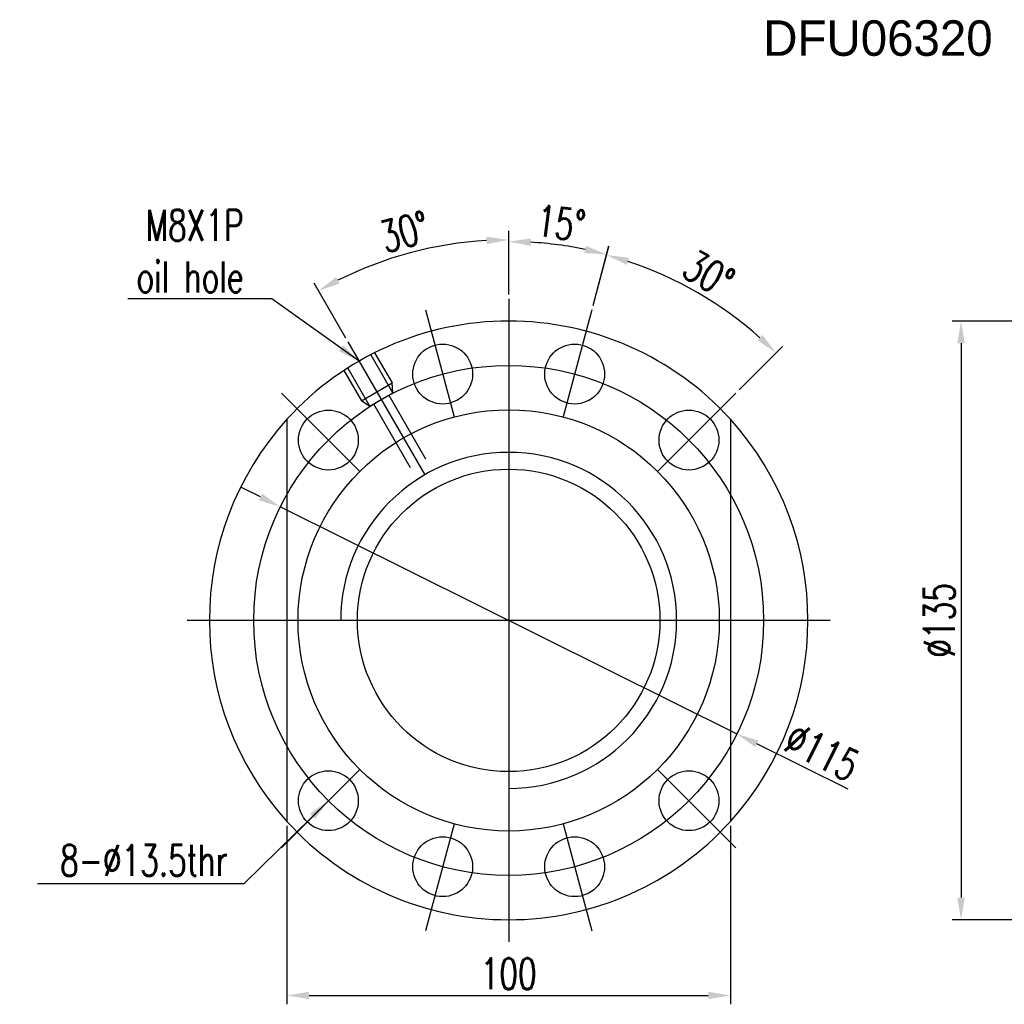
# Model space of a CAD drawing. Extents: x 3 to 2519, y -456 to 604.
# Tile 1 of 45: x 3 to 225, y 146 to 368. Entities that reach past the tile are written whole.
import ezdxf

# ---------------------------------------------------------------- set-up
doc = ezdxf.new("R2010")
doc.units = 0
doc.header["$MEASUREMENT"] = 0
doc.layers.add('DIM', color=4, linetype='CONTINUOUS')
doc.styles.add('CHN', font='SIMPLEX.shx', dxfattribs={"width": 0.7, "bigfont": 'CHINESET.shx'})
doc.styles.add('DIM-7', font='SIMPLEX.shx', dxfattribs={"width": 0.7, "bigfont": 'chineset.shx'})
doc.dimstyles.new('CNS', dxfattribs={"dimscale": 0, "dimtxt": 4, "dimasz": 3, "dimexe": 1, "dimexo": 0.5, "dimgap": 1, "dimtad": 1, "dimdsep": 46, "dimtxsty": 'CHN', "dimcen": 0.09, "dimclrd": 256, "dimclre": 256, "dimclrt": 256, "dimadec": 0, "dimazin": 0, "dimtp": 1, "dimtm": 1, "dimtfac": 0.6, "dimtix": 1, "dimtmove": 2, "dimatfit": 3, "dimfxl": 1, "dimtvp": 0.85, "dimtolj": 1, "dimarcsym": 0})

# ---------------------------------------------------------------- blocks, each defined once
blk = doc.blocks.new('*D11')
at = {"layer": 'DIM', "color": 7, "lineweight": -2, "transparency": 16777216}
for p, q in [((132.38, 303.92), (135.96, 317.25)), ((165.33, 284.9), (175.09, 294.66))]:
    blk.add_line(p, q, dxfattribs=at)
blk.add_arc((113.36, 232.92), 85.3, 48.3589, 71.6411, dxfattribs=at)
at = {"layer": 'DIM', "color": 7, "transparency": 16777216}
for points in [[(139.99, 313.09), (140.47, 314.68), (135.44, 315.32)], [(170.61, 297.28), (169.47, 296.07), (173.68, 293.24)]]:
    blk.add_solid(points, dxfattribs=at)
at = {"layer": 'DIM', "color": 7, "transparency": 16777216, "insert": (158.46, 311.04), "char_height": 7, "attachment_point": 5, "rotation": 330, "style": 'CHN'}
blk.add_mtext('\\A1;30°', dxfattribs=at)
blk = doc.blocks.new('*D10')
at = {"layer": 'DIM', "color": 7, "lineweight": -2, "transparency": 16777216}
for p, q in [((113.36, 306.42), (113.36, 320.34)), ((132.38, 303.92), (135.98, 317.36))]:
    blk.add_line(p, q, dxfattribs=at)
blk.add_arc((113.36, 232.92), 85.41, 78.3545, 86.6455, dxfattribs=at)
at = {"layer": 'DIM', "color": 7, "transparency": 16777216}
for points in [[(118.33, 317.36), (118.38, 319.02), (113.36, 318.34)], [(130.79, 317.39), (130.41, 315.77), (135.47, 315.43)]]:
    blk.add_solid(points, dxfattribs=at)
at = {"layer": 'DIM', "color": 7, "transparency": 16777216, "insert": (125.15, 322.46), "char_height": 7, "attachment_point": 5, "rotation": 352.5, "style": 'CHN'}
blk.add_mtext('\\A1;15°', dxfattribs=at)
blk = doc.blocks.new('*D9')
at = {"layer": 'DIM', "color": 7, "lineweight": -2, "transparency": 16777216}
for p, q in [((57.4, 260.75), (52.92, 262.97)), ((61.87, 258.52), (164.85, 207.32)), ((189.89, 194.87), (169.32, 205.1))]:
    blk.add_line(p, q, dxfattribs=at)
at = {"layer": 'DIM', "color": 7, "transparency": 16777216}
for points in [[(57.77, 261.49), (57.02, 260), (61.87, 258.52)], [(169.7, 205.84), (168.95, 204.35), (164.85, 207.32)]]:
    blk.add_solid(points, dxfattribs=at)
at = {"layer": 'DIM', "color": 7, "transparency": 16777216, "insert": (184.03, 203.26), "char_height": 7, "attachment_point": 5, "rotation": 333.5635, "style": 'CHN'}
blk.add_mtext('\\A1;∅115', dxfattribs=at)
blk = doc.blocks.new('*D8')
at = {"layer": 'DIM', "color": 7, "lineweight": -2, "transparency": 16777216}
for p, q in [((113.36, 306.42), (113.36, 320.73)), ((76.61, 296.58), (69.46, 308.97))]:
    blk.add_line(p, q, dxfattribs=at)
blk.add_arc((113.36, 232.92), 85.81, 93.339, 116.661, dxfattribs=at)
at = {"layer": 'DIM', "color": 7, "transparency": 16777216}
for points in [[(108.34, 319.42), (108.39, 317.75), (113.36, 318.73)], [(75.25, 308.88), (74.46, 310.34), (70.46, 307.24)]]:
    blk.add_solid(points, dxfattribs=at)
at = {"layer": 'DIM', "color": 7, "transparency": 16777216, "insert": (89.88, 320.54), "char_height": 7, "attachment_point": 5, "rotation": 15, "style": 'CHN'}
blk.add_mtext('\\A1;30°', dxfattribs=at)
blk = doc.blocks.new('*D7')
at = {"layer": 'DIM', "color": 7, "lineweight": -2, "transparency": 16777216}
for p, q in [((63.36, 186.58), (63.36, 146.36)), ((163.36, 186.58), (163.36, 146.36)), ((68.36, 148.36), (158.36, 148.36))]:
    blk.add_line(p, q, dxfattribs=at)
at = {"layer": 'DIM', "color": 7, "transparency": 16777216}
for points in [[(68.36, 149.2), (68.36, 147.53), (63.36, 148.36)], [(158.36, 149.2), (158.36, 147.53), (163.36, 148.36)]]:
    blk.add_solid(points, dxfattribs=at)
at = {"layer": 'DIM', "color": 7, "transparency": 16777216, "insert": (113.36, 153.26), "char_height": 7, "attachment_point": 5, "style": 'CHN'}
blk.add_mtext('\\A1;100', dxfattribs=at)
blk = doc.blocks.new('*D4')
at = {"layer": 'DIM', "color": 7, "lineweight": -2, "transparency": 16777216}
for p, q in [((234.35, 300.42), (213.38, 300.42)), ((215.38, 295.42), (215.38, 170.42)), ((234.35, 165.42), (213.38, 165.42))]:
    blk.add_line(p, q, dxfattribs=at)
at = {"layer": 'DIM', "color": 7, "transparency": 16777216}
for points in [[(214.55, 295.42), (216.22, 295.42), (215.38, 300.42)], [(214.55, 170.42), (216.22, 170.42), (215.38, 165.42)]]:
    blk.add_solid(points, dxfattribs=at)
at = {"layer": 'DIM', "color": 7, "transparency": 16777216, "insert": (210.48, 232.92), "char_height": 7, "attachment_point": 5, "rotation": 90, "style": 'CHN'}
blk.add_mtext('\\A1;%%c135', dxfattribs=at)

msp = doc.modelspace()

# ---------------------------------------------------------------- linework, layer by layer
at = {"layer": 'DIM', "color": 7}
for p, q in [((113.36, 305.423), (113.36, 160.423)), ((94.596, 302.952), (101.066, 278.804)), ((132.125, 302.952), (125.654, 278.804)), ((77.11, 295.71), (94.418, 265.732)), ((83.134, 293.277), (87.074, 286.451)), ((82.268, 292.777), (87.247, 284.151)), ((76.205, 289.277), (80.146, 282.451)), ((77.071, 289.777), (82.051, 281.151)), ((80.146, 282.451), (87.074, 286.451)), ((87.208, 284.219), (87.074, 286.451)), ((62.095, 284.188), (79.773, 266.51)), ((82.051, 281.151), (80.146, 282.451)), ((82.012, 281.219), (87.208, 284.219)), ((86.342, 283.719), (94.617, 269.387)), ((164.625, 284.188), (146.948, 266.51)), ((82.878, 281.719), (91.153, 267.387)), ((63.36, 278.269), (63.36, 187.577)), ((163.36, 278.269), (163.36, 187.577)), ((185.86, 232.923), (40.86, 232.923)), ((79.773, 199.335), (62.095, 181.657)), ((146.948, 199.335), (164.625, 181.657)), ((101.066, 187.041), (94.596, 162.893)), ((125.654, 187.041), (132.125, 162.893))]:
    msp.add_line(p, q, dxfattribs=at)
for centre, radius in [((98.478, 288.463), 6.75), ((128.242, 288.463), 6.75), ((113.36, 232.923), 57.5), ((113.36, 232.923), 47.5), ((72.702, 273.581), 6.75), ((154.019, 273.581), 6.75), ((113.36, 232.923), 34.1), ((72.702, 192.264), 6.75), ((154.019, 192.264), 6.75), ((98.478, 177.382), 6.75), ((128.242, 177.382), 6.75)]:
    msp.add_circle(centre, radius, dxfattribs=at)
for radius, start, end in [(67.5, 42.20545, 137.79455), (67.5, 137.79455, 222.20545), (67.5, 317.79455, 42.20545), (37.885, 270, 180), (67.5, 222.20545, 317.79455)]:
    msp.add_arc((113.36, 232.923), radius, start, end, dxfattribs=at)

# ---------------------------------------------------------------- texts
msp.add_text('DFU06320', height=8, dxfattribs=at).set_placement((170.776, 360.222))
at = {"layer": 'DIM', "color": 7, "char_height": 7, "attachment_point": 9}
for s, insert, style in [('\\A1;M8X1P\\Poil hole', (53.571, 306.858), 'CHN'), ('8-%%c13.5thr', (50, 175.308), 'DIM-7')]:
    msp.add_mtext(s, dxfattribs=dict(at, insert=insert, style=style))

# ---------------------------------------------------------------- dimensions: what is measured, and where the dimension line sits
at = {"layer": 'DIM', "color": 7}
for base, line1, line2, picture, middle in [((98.46, 317.429), ((113.36, 305.423), (113.36, 160.423)), ((77.11, 295.71), (94.418, 265.732)), '*D8', (89.883, 320.541)), ((128.192, 317.039), ((113.36, 305.423), (113.36, 160.423)), ((132.125, 302.952), (125.654, 278.804)), '*D10', (125.149, 322.464)), ((162.288, 302.799), ((164.625, 284.188), (146.948, 266.51)), ((132.125, 302.952), (125.654, 278.804)), '*D11', (158.462, 311.041))]:
    dim = msp.add_angular_dim_2l(base=base, line1=line1, line2=line2, dimstyle='CNS', override={"dimscale": 2, "dimtxt": 3.5, "dimasz": 2.5, "dimgap": 0.7, "dimclrd": 7, "dimclre": 7, "dimclrt": 7, "dimtmove": 0}, dxfattribs=at)
    dim.commit()
    dim.dimension.update_dxf_attribs({"geometry": picture, "text_midpoint": middle})
dim = msp.add_linear_dim(base=(215.382, 165.423), p1=(235.352, 300.423), p2=(235.352, 165.423), angle=90, text='%%c<>', dimstyle='CNS', override={"dimscale": 2, "dimtxt": 3.5, "dimasz": 2.5, "dimgap": 0.7, "dimclrd": 7, "dimclre": 7, "dimclrt": 7, "dimtmove": 0}, dxfattribs=at)
dim.commit()
dim.dimension.update_dxf_attribs({"geometry": '*D4', "text_midpoint": (210.482, 232.923)})
dim = msp.add_diameter_dim_2p(p1=(61.873, 258.522), p2=(164.847, 207.323), dimstyle='CNS', override={"dimscale": 2, "dimtxt": 3.5, "dimasz": 2.5, "dimgap": 0.7, "dimclrd": 7, "dimclre": 7, "dimclrt": 7, "dimtmove": 0}, dxfattribs=at)
dim.commit()
dim.dimension.update_dxf_attribs({"geometry": '*D9', "text_midpoint": (184.027, 203.259)})
dim = msp.add_linear_dim(base=(163.36, 148.363), p1=(63.36, 187.577), p2=(163.36, 187.577), dimstyle='CNS', override={"dimscale": 2, "dimtxt": 3.5, "dimasz": 2.5, "dimgap": 0.7, "dimclrd": 7, "dimclre": 7, "dimclrt": 7, "dimtmove": 0}, dxfattribs=at)
dim.commit()
dim.dimension.update_dxf_attribs({"geometry": '*D7', "text_midpoint": (113.36, 153.263)})

# ---------------------------------------------------------------- leaders
at = {"layer": 'DIM', "color": 7, "annotation_type": 0, "has_hookline": 1, "hookline_direction": 1}
for points, text_width in [([(79.61, 291.379), (59.971, 305.458), (54.971, 305.458)], 26.133), ([(72.702, 192.264), (53.602, 173.555), (48.602, 173.555)], 40.133)]:
    msp.add_leader(points, dimstyle='CNS', override={"dimscale": 2, "dimtxt": 3.5, "dimasz": 2.5, "dimgap": 0.7, "dimclrd": 7, "dimclre": 7, "dimclrt": 7, "dimtmove": 0}, dxfattribs=dict(at, text_width=text_width))

doc.saveas('drawing.dxf')
